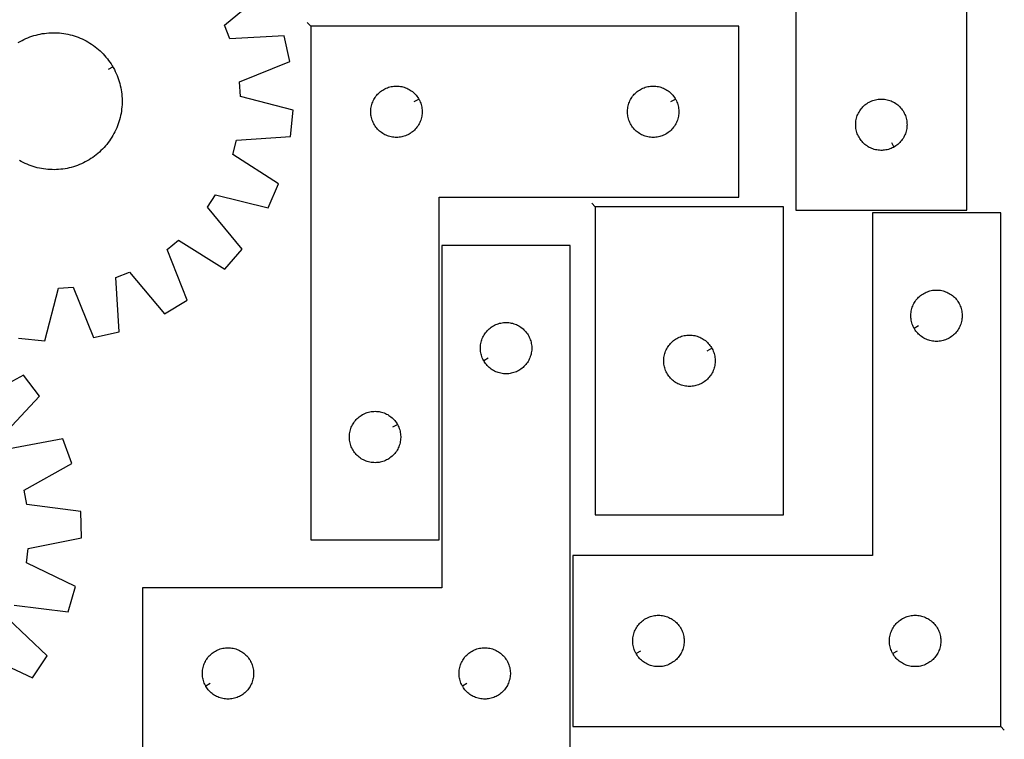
# Model space of a CAD drawing. Header units: millimetres. Extents: x 7 to 1493, y 8 to 2993.
# Tile 6 of 7: x 917 to 1492, y 2248 to 2668. Entities that reach past the tile are written whole.
import ezdxf

# ---------------------------------------------------------------- set-up
doc = ezdxf.new("R2010")
doc.units = ezdxf.units.MM
doc.layers.add('CUT', color=7, linetype='CONTINUOUS', true_color=0x000000)
doc.layers.add('LEADIN', color=1, linetype='CONTINUOUS', true_color=0xff0000)

msp = doc.modelspace()

# ---------------------------------------------------------------- linework, layer by layer
at = {"layer": 'CUT'}
for points in [[(1470.11716, 2806.519338), (1170.11716, 2806.519338), (1170.11716, 2731.519338), (1370.11716, 2731.519338), (1370.11716, 2556.519338), (1470.11716, 2556.519338)], [(1086.755438, 2664.084534), (1086.755438, 2364.084534), (1161.755438, 2364.084534), (1161.755438, 2564.084534), (1336.755438, 2564.084534), (1336.755438, 2664.084534)], [(1149.805388, 2621.470305), (1149.99562, 2621.134185), (1150.340972, 2620.44325), (1150.650297, 2619.735452), (1150.922776, 2619.012669), (1151.157686, 2618.276818), (1151.354403, 2617.52985), (1151.512407, 2616.773745), (1151.631278, 2616.010509), (1151.710701, 2615.242166), (1151.750465, 2614.470752), (1151.750465, 2613.698315), (1151.710701, 2612.926902), (1151.631278, 2612.158558), (1151.512407, 2611.395322), (1151.354403, 2610.639218), (1151.157686, 2609.892249), (1150.922776, 2609.156398), (1150.650297, 2608.433615), (1150.340972, 2607.725818), (1149.99562, 2607.034883), (1149.615157, 2606.362642), (1149.200593, 2605.710878), (1148.753026, 2605.081319), (1148.273644, 2604.475636), (1147.763718, 2603.895434), (1147.2246, 2603.342251), (1146.65772, 2602.817555), (1146.06458, 2602.322737), (1145.446754, 2601.859109), (1144.805881, 2601.4279), (1144.143659, 2601.030255), (1143.461845, 2600.667227), (1142.762246, 2600.33978), (1142.046719, 2600.048781), (1141.31716, 2599.795003), (1140.575504, 2599.579118), (1139.823719, 2599.401698), (1139.063796, 2599.263215), (1138.297753, 2599.164036), (1137.527619, 2599.104422), (1136.755438, 2599.084534), (1135.983256, 2599.104422), (1135.213123, 2599.164036), (1134.447079, 2599.263215), (1133.687157, 2599.401698), (1132.935371, 2599.579118), (1132.193715, 2599.795003), (1131.464156, 2600.048781), (1130.748629, 2600.33978), (1130.049031, 2600.667227), (1129.367217, 2601.030255), (1128.704995, 2601.4279), (1128.064121, 2601.859109), (1127.446295, 2602.322737), (1126.853156, 2602.817555), (1126.286275, 2603.342251), (1125.747157, 2603.895434), (1125.237231, 2604.475636), (1124.757849, 2605.081319), (1124.310282, 2605.710878), (1123.895718, 2606.362642), (1123.515256, 2607.034883), (1123.169904, 2607.725818), (1122.860578, 2608.433615), (1122.588099, 2609.156398), (1122.35319, 2609.892249), (1122.156472, 2610.639218), (1121.998468, 2611.395322), (1121.879598, 2612.158558), (1121.800175, 2612.926902), (1121.760411, 2613.698315), (1121.760411, 2614.470752), (1121.800175, 2615.242166), (1121.879598, 2616.010509), (1121.998468, 2616.773745), (1122.156472, 2617.52985), (1122.35319, 2618.276818), (1122.588099, 2619.012669), (1122.860578, 2619.735452), (1123.169904, 2620.44325), (1123.515256, 2621.134185), (1123.895718, 2621.806426), (1124.310282, 2622.45819), (1124.757849, 2623.087748), (1125.237231, 2623.693431), (1125.747157, 2624.273634), (1126.286275, 2624.826816), (1126.853156, 2625.351513), (1127.446295, 2625.846331), (1128.064121, 2626.309959), (1128.704995, 2626.741167), (1129.367217, 2627.138812), (1130.049031, 2627.50184), (1130.748629, 2627.829287), (1131.464156, 2628.120286), (1132.193715, 2628.374064), (1132.935371, 2628.58995), (1133.687157, 2628.767369), (1134.447079, 2628.905852), (1135.213123, 2629.005032), (1135.983256, 2629.064645), (1136.755438, 2629.084534), (1137.527619, 2629.064645), (1138.297753, 2629.005032), (1139.063796, 2628.905852), (1139.823719, 2628.767369), (1140.575504, 2628.58995), (1141.31716, 2628.374064), (1142.046719, 2628.120286), (1142.762246, 2627.829287), (1143.461845, 2627.50184), (1144.143659, 2627.138812), (1144.805881, 2626.741167), (1145.446754, 2626.309959), (1146.06458, 2625.846331), (1146.65772, 2625.351513), (1147.2246, 2624.826816), (1147.763718, 2624.273634), (1148.273644, 2623.693431), (1148.753026, 2623.087748), (1149.200593, 2622.45819), (1149.615157, 2621.806426)], [(1299.805388, 2621.470305), (1299.99562, 2621.134185), (1300.340972, 2620.44325), (1300.650297, 2619.735452), (1300.922776, 2619.012669), (1301.157686, 2618.276818), (1301.354403, 2617.52985), (1301.512407, 2616.773745), (1301.631278, 2616.010509), (1301.710701, 2615.242166), (1301.750465, 2614.470752), (1301.750465, 2613.698315), (1301.710701, 2612.926902), (1301.631278, 2612.158558), (1301.512407, 2611.395322), (1301.354403, 2610.639218), (1301.157686, 2609.892249), (1300.922776, 2609.156398), (1300.650297, 2608.433615), (1300.340972, 2607.725818), (1299.99562, 2607.034883), (1299.615157, 2606.362642), (1299.200593, 2605.710878), (1298.753026, 2605.081319), (1298.273644, 2604.475636), (1297.763718, 2603.895434), (1297.2246, 2603.342251), (1296.65772, 2602.817555), (1296.06458, 2602.322737), (1295.446754, 2601.859109), (1294.805881, 2601.4279), (1294.143659, 2601.030255), (1293.461845, 2600.667227), (1292.762246, 2600.33978), (1292.046719, 2600.048781), (1291.31716, 2599.795003), (1290.575504, 2599.579118), (1289.823719, 2599.401698), (1289.063796, 2599.263215), (1288.297753, 2599.164036), (1287.527619, 2599.104422), (1286.755438, 2599.084534), (1285.983256, 2599.104422), (1285.213123, 2599.164036), (1284.447079, 2599.263215), (1283.687157, 2599.401698), (1282.935371, 2599.579118), (1282.193715, 2599.795003), (1281.464156, 2600.048781), (1280.748629, 2600.33978), (1280.049031, 2600.667227), (1279.367217, 2601.030255), (1278.704995, 2601.4279), (1278.064121, 2601.859109), (1277.446295, 2602.322737), (1276.853156, 2602.817555), (1276.286275, 2603.342251), (1275.747157, 2603.895434), (1275.237231, 2604.475636), (1274.757849, 2605.081319), (1274.310282, 2605.710878), (1273.895718, 2606.362642), (1273.515256, 2607.034883), (1273.169904, 2607.725818), (1272.860578, 2608.433615), (1272.588099, 2609.156398), (1272.35319, 2609.892249), (1272.156472, 2610.639218), (1271.998468, 2611.395322), (1271.879598, 2612.158558), (1271.800175, 2612.926902), (1271.760411, 2613.698315), (1271.760411, 2614.470752), (1271.800175, 2615.242166), (1271.879598, 2616.010509), (1271.998468, 2616.773745), (1272.156472, 2617.52985), (1272.35319, 2618.276818), (1272.588099, 2619.012669), (1272.860578, 2619.735452), (1273.169904, 2620.44325), (1273.515256, 2621.134185), (1273.895718, 2621.806426), (1274.310282, 2622.45819), (1274.757849, 2623.087748), (1275.237231, 2623.693431), (1275.747157, 2624.273634), (1276.286275, 2624.826816), (1276.853156, 2625.351513), (1277.446295, 2625.846331), (1278.064121, 2626.309959), (1278.704995, 2626.741167), (1279.367217, 2627.138812), (1280.049031, 2627.50184), (1280.748629, 2627.829287), (1281.464156, 2628.120286), (1282.193715, 2628.374064), (1282.935371, 2628.58995), (1283.687157, 2628.767369), (1284.447079, 2628.905852), (1285.213123, 2629.005032), (1285.983256, 2629.064645), (1286.755438, 2629.084534), (1287.527619, 2629.064645), (1288.297753, 2629.005032), (1289.063796, 2628.905852), (1289.823719, 2628.767369), (1290.575504, 2628.58995), (1291.31716, 2628.374064), (1292.046719, 2628.120286), (1292.762246, 2627.829287), (1293.461845, 2627.50184), (1294.143659, 2627.138812), (1294.805881, 2626.741167), (1295.446754, 2626.309959), (1296.06458, 2625.846331), (1296.65772, 2625.351513), (1297.2246, 2624.826816), (1297.763718, 2624.273634), (1298.273644, 2623.693431), (1298.753026, 2623.087748), (1299.200593, 2622.45819), (1299.615157, 2621.806426)], [(1427.502932, 2593.469387), (1427.166811, 2593.279156), (1426.475876, 2592.933804), (1425.768079, 2592.624478), (1425.045296, 2592.352), (1424.309445, 2592.11709), (1423.562476, 2591.920372), (1422.806372, 2591.762369), (1422.043136, 2591.643498), (1421.274792, 2591.564075), (1420.503379, 2591.524311), (1419.730941, 2591.524311), (1418.959528, 2591.564075), (1418.191185, 2591.643498), (1417.427949, 2591.762369), (1416.671844, 2591.920372), (1415.924876, 2592.11709), (1415.189024, 2592.352), (1414.466242, 2592.624478), (1413.758444, 2592.933804), (1413.067509, 2593.279156), (1412.395268, 2593.659619), (1411.743504, 2594.074183), (1411.113946, 2594.521749), (1410.508262, 2595.001131), (1409.92806, 2595.511057), (1409.374877, 2596.050176), (1408.850181, 2596.617056), (1408.355363, 2597.210196), (1407.891735, 2597.828021), (1407.460527, 2598.468895), (1407.062882, 2599.131117), (1406.699854, 2599.812931), (1406.372407, 2600.512529), (1406.081408, 2601.228057), (1405.827629, 2601.957615), (1405.611744, 2602.699271), (1405.434325, 2603.451057), (1405.295842, 2604.210979), (1405.196662, 2604.977023), (1405.137049, 2605.747157), (1405.11716, 2606.519338), (1405.137049, 2607.291519), (1405.196662, 2608.061653), (1405.295842, 2608.827697), (1405.434325, 2609.587619), (1405.611744, 2610.339405), (1405.827629, 2611.08106), (1406.081408, 2611.810619), (1406.372407, 2612.526147), (1406.699854, 2613.225745), (1407.062882, 2613.907559), (1407.460527, 2614.569781), (1407.891735, 2615.210654), (1408.355363, 2615.82848), (1408.850181, 2616.42162), (1409.374877, 2616.9885), (1409.92806, 2617.527618), (1410.508262, 2618.037545), (1411.113946, 2618.516927), (1411.743504, 2618.964493), (1412.395268, 2619.379057), (1413.067509, 2619.75952), (1413.758444, 2620.104872), (1414.466242, 2620.414197), (1415.189024, 2620.686676), (1415.924876, 2620.921586), (1416.671844, 2621.118304), (1417.427949, 2621.276307), (1418.191185, 2621.395178), (1418.959528, 2621.474601), (1419.730941, 2621.514365), (1420.503379, 2621.514365), (1421.274792, 2621.474601), (1422.043136, 2621.395178), (1422.806372, 2621.276307), (1423.562476, 2621.118304), (1424.309445, 2620.921586), (1425.045296, 2620.686676), (1425.768079, 2620.414197), (1426.475876, 2620.104872), (1427.166811, 2619.75952), (1427.839052, 2619.379057), (1428.490816, 2618.964493), (1429.120374, 2618.516927), (1429.726058, 2618.037545), (1430.30626, 2617.527618), (1430.859443, 2616.9885), (1431.384139, 2616.42162), (1431.878957, 2615.82848), (1432.342585, 2615.210654), (1432.773794, 2614.569781), (1433.171439, 2613.907559), (1433.534466, 2613.225745), (1433.861914, 2612.526147), (1434.152912, 2611.810619), (1434.406691, 2611.08106), (1434.622576, 2610.339405), (1434.799995, 2609.587619), (1434.938479, 2608.827697), (1435.037658, 2608.061653), (1435.097272, 2607.291519), (1435.11716, 2606.519338), (1435.097272, 2605.747157), (1435.037658, 2604.977023), (1434.938479, 2604.210979), (1434.799995, 2603.451057), (1434.622576, 2602.699271), (1434.406691, 2601.957615), (1434.152912, 2601.228057), (1433.861914, 2600.512529), (1433.534466, 2599.812931), (1433.171439, 2599.131117), (1432.773794, 2598.468895), (1432.342585, 2597.828021), (1431.878957, 2597.210196), (1431.384139, 2596.617056), (1430.859443, 2596.050176), (1430.30626, 2595.511057), (1429.726058, 2595.001131), (1429.120374, 2594.521749), (1428.490816, 2594.074183), (1427.839052, 2593.659619)], [(1489.851966, 2254.939934), (1489.851966, 2554.939934), (1414.851966, 2554.939934), (1414.851966, 2354.939934), (1239.851966, 2354.939934), (1239.851966, 2254.939934)], [(1252.972289, 2558.603435), (1252.972289, 2378.603435), (1362.972289, 2378.603435), (1362.972289, 2558.603435)], [(1238.320419, 2235.984124), (1238.320419, 2535.984124), (1163.320419, 2535.984124), (1163.320419, 2335.984124), (988.320419, 2335.984124), (988.320419, 2235.984124)], [(1439.302016, 2487.554163), (1439.111784, 2487.890283), (1438.766433, 2488.581218), (1438.457107, 2489.289016), (1438.184628, 2490.011798), (1437.949718, 2490.74765), (1437.753001, 2491.494618), (1437.594997, 2492.250723), (1437.476126, 2493.013959), (1437.396704, 2493.782302), (1437.356939, 2494.553715), (1437.356939, 2495.326153), (1437.396704, 2496.097566), (1437.476126, 2496.86591), (1437.594997, 2497.629146), (1437.753001, 2498.38525), (1437.949718, 2499.132219), (1438.184628, 2499.86807), (1438.457107, 2500.590853), (1438.766433, 2501.29865), (1439.111784, 2501.989585), (1439.492247, 2502.661826), (1439.906811, 2503.31359), (1440.354378, 2503.943148), (1440.83376, 2504.548832), (1441.343686, 2505.129034), (1441.882804, 2505.682217), (1442.449685, 2506.206913), (1443.042824, 2506.701731), (1443.66065, 2507.165359), (1444.301524, 2507.596568), (1444.963745, 2507.994213), (1445.64556, 2508.35724), (1446.345158, 2508.684688), (1447.060685, 2508.975686), (1447.790244, 2509.229465), (1448.5319, 2509.44535), (1449.283685, 2509.622769), (1450.043608, 2509.761253), (1450.809651, 2509.860432), (1451.579785, 2509.920046), (1452.351966, 2509.939934), (1453.124148, 2509.920046), (1453.894281, 2509.860432), (1454.660325, 2509.761253), (1455.420247, 2509.622769), (1456.172033, 2509.44535), (1456.913689, 2509.229465), (1457.643248, 2508.975686), (1458.358775, 2508.684688), (1459.058373, 2508.35724), (1459.740187, 2507.994213), (1460.402409, 2507.596568), (1461.043283, 2507.165359), (1461.661109, 2506.701731), (1462.254248, 2506.206913), (1462.821129, 2505.682217), (1463.360247, 2505.129034), (1463.870173, 2504.548832), (1464.349555, 2503.943148), (1464.797122, 2503.31359), (1465.211686, 2502.661826), (1465.592148, 2501.989585), (1465.9375, 2501.29865), (1466.246826, 2500.590853), (1466.519305, 2499.86807), (1466.754215, 2499.132219), (1466.950932, 2498.38525), (1467.108936, 2497.629146), (1467.227807, 2496.86591), (1467.307229, 2496.097566), (1467.346993, 2495.326153), (1467.346993, 2494.553715), (1467.307229, 2493.782302), (1467.227807, 2493.013959), (1467.108936, 2492.250723), (1466.950932, 2491.494618), (1466.754215, 2490.74765), (1466.519305, 2490.011798), (1466.246826, 2489.289016), (1465.9375, 2488.581218), (1465.592148, 2487.890283), (1465.211686, 2487.218042), (1464.797122, 2486.566278), (1464.349555, 2485.93672), (1463.870173, 2485.331037), (1463.360247, 2484.750834), (1462.821129, 2484.197651), (1462.254248, 2483.672955), (1461.661109, 2483.178137), (1461.043283, 2482.714509), (1460.402409, 2482.283301), (1459.740187, 2481.885656), (1459.058373, 2481.522628), (1458.358775, 2481.195181), (1457.643248, 2480.904182), (1456.913689, 2480.650403), (1456.172033, 2480.434518), (1455.420247, 2480.257099), (1454.660325, 2480.118616), (1453.894281, 2480.019436), (1453.124148, 2479.959823), (1452.351966, 2479.939934), (1451.579785, 2479.959823), (1450.809651, 2480.019436), (1450.043608, 2480.118616), (1449.283685, 2480.257099), (1448.5319, 2480.434518), (1447.790244, 2480.650403), (1447.060685, 2480.904182), (1446.345158, 2481.195181), (1445.64556, 2481.522628), (1444.963745, 2481.885656), (1444.301524, 2482.283301), (1443.66065, 2482.714509), (1443.042824, 2483.178137), (1442.449685, 2483.672955), (1441.882804, 2484.197651), (1441.343686, 2484.750834), (1440.83376, 2485.331037), (1440.354378, 2485.93672), (1439.906811, 2486.566278), (1439.492247, 2487.218042)], [(1187.770468, 2468.598352), (1187.580237, 2468.934472), (1187.234885, 2469.625408), (1186.925559, 2470.333205), (1186.65308, 2471.055988), (1186.418171, 2471.791839), (1186.221453, 2472.538808), (1186.06345, 2473.294912), (1185.944579, 2474.058148), (1185.865156, 2474.826492), (1185.825392, 2475.597905), (1185.825392, 2476.370342), (1185.865156, 2477.141756), (1185.944579, 2477.910099), (1186.06345, 2478.673335), (1186.221453, 2479.42944), (1186.418171, 2480.176408), (1186.65308, 2480.912259), (1186.925559, 2481.635042), (1187.234885, 2482.342839), (1187.580237, 2483.033775), (1187.960699, 2483.706016), (1188.375264, 2484.357779), (1188.82283, 2484.987338), (1189.302212, 2485.593021), (1189.812138, 2486.173224), (1190.351257, 2486.726406), (1190.918137, 2487.251103), (1191.511277, 2487.745921), (1192.129102, 2488.209549), (1192.769976, 2488.640757), (1193.432198, 2489.038402), (1194.114012, 2489.40143), (1194.81361, 2489.728877), (1195.529138, 2490.019876), (1196.258696, 2490.273654), (1197.000352, 2490.48954), (1197.752138, 2490.666959), (1198.51206, 2490.805442), (1199.278104, 2490.904622), (1200.048238, 2490.964235), (1200.820419, 2490.984124), (1201.5926, 2490.964235), (1202.362734, 2490.904622), (1203.128778, 2490.805442), (1203.8887, 2490.666959), (1204.640486, 2490.48954), (1205.382141, 2490.273654), (1206.1117, 2490.019876), (1206.827227, 2489.728877), (1207.526826, 2489.40143), (1208.20864, 2489.038402), (1208.870862, 2488.640757), (1209.511735, 2488.209549), (1210.129561, 2487.745921), (1210.722701, 2487.251103), (1211.289581, 2486.726406), (1211.828699, 2486.173224), (1212.338626, 2485.593021), (1212.818008, 2484.987338), (1213.265574, 2484.357779), (1213.680138, 2483.706016), (1214.060601, 2483.033775), (1214.405953, 2482.342839), (1214.715278, 2481.635042), (1214.987757, 2480.912259), (1215.222667, 2480.176408), (1215.419385, 2479.42944), (1215.577388, 2478.673335), (1215.696259, 2477.910099), (1215.775682, 2477.141756), (1215.815446, 2476.370342), (1215.815446, 2475.597905), (1215.775682, 2474.826492), (1215.696259, 2474.058148), (1215.577388, 2473.294912), (1215.419385, 2472.538808), (1215.222667, 2471.791839), (1214.987757, 2471.055988), (1214.715278, 2470.333205), (1214.405953, 2469.625408), (1214.060601, 2468.934472), (1213.680138, 2468.262232), (1213.265574, 2467.610468), (1212.818008, 2466.980909), (1212.338626, 2466.375226), (1211.828699, 2465.795024), (1211.289581, 2465.241841), (1210.722701, 2464.717145), (1210.129561, 2464.222327), (1209.511735, 2463.758699), (1208.870862, 2463.32749), (1208.20864, 2462.929845), (1207.526826, 2462.566817), (1206.827227, 2462.23937), (1206.1117, 2461.948371), (1205.382141, 2461.694593), (1204.640486, 2461.478708), (1203.8887, 2461.301288), (1203.128778, 2461.162805), (1202.362734, 2461.063626), (1201.5926, 2461.004012), (1200.820419, 2460.984124), (1200.048238, 2461.004012), (1199.278104, 2461.063626), (1198.51206, 2461.162805), (1197.752138, 2461.301288), (1197.000352, 2461.478708), (1196.258696, 2461.694593), (1195.529138, 2461.948371), (1194.81361, 2462.23937), (1194.114012, 2462.566817), (1193.432198, 2462.929845), (1192.769976, 2463.32749), (1192.129102, 2463.758699), (1191.511277, 2464.222327), (1190.918137, 2464.717145), (1190.351257, 2465.241841), (1189.812138, 2465.795024), (1189.302212, 2466.375226), (1188.82283, 2466.980909), (1188.375264, 2467.610468), (1187.960699, 2468.262232)], [(1321.02224, 2475.989207), (1321.212471, 2475.653086), (1321.557823, 2474.962151), (1321.867149, 2474.254353), (1322.139628, 2473.531571), (1322.374538, 2472.795719), (1322.571255, 2472.048751), (1322.729259, 2471.292646), (1322.84813, 2470.52941), (1322.927552, 2469.761067), (1322.967316, 2468.989654), (1322.967316, 2468.217216), (1322.927552, 2467.445803), (1322.84813, 2466.67746), (1322.729259, 2465.914224), (1322.571255, 2465.158119), (1322.374538, 2464.41115), (1322.139628, 2463.675299), (1321.867149, 2462.952517), (1321.557823, 2462.244719), (1321.212471, 2461.553784), (1320.832009, 2460.881543), (1320.417445, 2460.229779), (1319.969878, 2459.600221), (1319.490496, 2458.994537), (1318.98057, 2458.414335), (1318.441452, 2457.861152), (1317.874571, 2457.336456), (1317.281432, 2456.841638), (1316.663606, 2456.37801), (1316.022732, 2455.946802), (1315.36051, 2455.549156), (1314.678696, 2455.186129), (1313.979098, 2454.858681), (1313.263571, 2454.567683), (1312.534012, 2454.313904), (1311.792356, 2454.098019), (1311.04057, 2453.9206), (1310.280648, 2453.782116), (1309.514604, 2453.682937), (1308.744471, 2453.623324), (1307.972289, 2453.603435), (1307.200108, 2453.623324), (1306.429974, 2453.682937), (1305.663931, 2453.782116), (1304.904008, 2453.9206), (1304.152223, 2454.098019), (1303.410567, 2454.313904), (1302.681008, 2454.567683), (1301.965481, 2454.858681), (1301.265883, 2455.186129), (1300.584068, 2455.549156), (1299.921846, 2455.946802), (1299.280973, 2456.37801), (1298.663147, 2456.841638), (1298.070008, 2457.336456), (1297.503127, 2457.861152), (1296.964009, 2458.414335), (1296.454083, 2458.994537), (1295.974701, 2459.600221), (1295.527134, 2460.229779), (1295.11257, 2460.881543), (1294.732107, 2461.553784), (1294.386755, 2462.244719), (1294.07743, 2462.952517), (1293.804951, 2463.675299), (1293.570041, 2464.41115), (1293.373324, 2465.158119), (1293.21532, 2465.914224), (1293.096449, 2466.67746), (1293.017027, 2467.445803), (1292.977262, 2468.217216), (1292.977262, 2468.989654), (1293.017027, 2469.761067), (1293.096449, 2470.52941), (1293.21532, 2471.292646), (1293.373324, 2472.048751), (1293.570041, 2472.795719), (1293.804951, 2473.531571), (1294.07743, 2474.254353), (1294.386755, 2474.962151), (1294.732107, 2475.653086), (1295.11257, 2476.325327), (1295.527134, 2476.977091), (1295.974701, 2477.606649), (1296.454083, 2478.212333), (1296.964009, 2478.792535), (1297.503127, 2479.345718), (1298.070008, 2479.870414), (1298.663147, 2480.365232), (1299.280973, 2480.82886), (1299.921846, 2481.260068), (1300.584068, 2481.657714), (1301.265883, 2482.020741), (1301.965481, 2482.348188), (1302.681008, 2482.639187), (1303.410567, 2482.892966), (1304.152223, 2483.108851), (1304.904008, 2483.28627), (1305.663931, 2483.424753), (1306.429974, 2483.523933), (1307.200108, 2483.583546), (1307.972289, 2483.603435), (1308.744471, 2483.583546), (1309.514604, 2483.523933), (1310.280648, 2483.424753), (1311.04057, 2483.28627), (1311.792356, 2483.108851), (1312.534012, 2482.892966), (1313.263571, 2482.639187), (1313.979098, 2482.348188), (1314.678696, 2482.020741), (1315.36051, 2481.657714), (1316.022732, 2481.260068), (1316.663606, 2480.82886), (1317.281432, 2480.365232), (1317.874571, 2479.870414), (1318.441452, 2479.345718), (1318.98057, 2478.792535), (1319.490496, 2478.212333), (1319.969878, 2477.606649), (1320.417445, 2476.977091), (1320.832009, 2476.325327)], [(1137.305388, 2431.470305), (1137.49562, 2431.134185), (1137.840972, 2430.44325), (1138.150297, 2429.735452), (1138.422776, 2429.012669), (1138.657686, 2428.276818), (1138.854403, 2427.52985), (1139.012407, 2426.773745), (1139.131278, 2426.010509), (1139.210701, 2425.242166), (1139.250465, 2424.470752), (1139.250465, 2423.698315), (1139.210701, 2422.926902), (1139.131278, 2422.158558), (1139.012407, 2421.395322), (1138.854403, 2420.639218), (1138.657686, 2419.892249), (1138.422776, 2419.156398), (1138.150297, 2418.433615), (1137.840972, 2417.725818), (1137.49562, 2417.034883), (1137.115157, 2416.362642), (1136.700593, 2415.710878), (1136.253026, 2415.081319), (1135.773644, 2414.475636), (1135.263718, 2413.895434), (1134.7246, 2413.342251), (1134.15772, 2412.817555), (1133.56458, 2412.322737), (1132.946754, 2411.859109), (1132.305881, 2411.4279), (1131.643659, 2411.030255), (1130.961845, 2410.667227), (1130.262246, 2410.33978), (1129.546719, 2410.048781), (1128.81716, 2409.795003), (1128.075504, 2409.579118), (1127.323719, 2409.401698), (1126.563796, 2409.263215), (1125.797753, 2409.164036), (1125.027619, 2409.104422), (1124.255438, 2409.084534), (1123.483256, 2409.104422), (1122.713123, 2409.164036), (1121.947079, 2409.263215), (1121.187157, 2409.401698), (1120.435371, 2409.579118), (1119.693715, 2409.795003), (1118.964156, 2410.048781), (1118.248629, 2410.33978), (1117.549031, 2410.667227), (1116.867217, 2411.030255), (1116.204995, 2411.4279), (1115.564121, 2411.859109), (1114.946295, 2412.322737), (1114.353156, 2412.817555), (1113.786275, 2413.342251), (1113.247157, 2413.895434), (1112.737231, 2414.475636), (1112.257849, 2415.081319), (1111.810282, 2415.710878), (1111.395718, 2416.362642), (1111.015256, 2417.034883), (1110.669904, 2417.725818), (1110.360578, 2418.433615), (1110.088099, 2419.156398), (1109.85319, 2419.892249), (1109.656472, 2420.639218), (1109.498468, 2421.395322), (1109.379598, 2422.158558), (1109.300175, 2422.926902), (1109.260411, 2423.698315), (1109.260411, 2424.470752), (1109.300175, 2425.242166), (1109.379598, 2426.010509), (1109.498468, 2426.773745), (1109.656472, 2427.52985), (1109.85319, 2428.276818), (1110.088099, 2429.012669), (1110.360578, 2429.735452), (1110.669904, 2430.44325), (1111.015256, 2431.134185), (1111.395718, 2431.806426), (1111.810282, 2432.45819), (1112.257849, 2433.087748), (1112.737231, 2433.693431), (1113.247157, 2434.273634), (1113.786275, 2434.826816), (1114.353156, 2435.351513), (1114.946295, 2435.846331), (1115.564121, 2436.309959), (1116.204995, 2436.741167), (1116.867217, 2437.138812), (1117.549031, 2437.50184), (1118.248629, 2437.829287), (1118.964156, 2438.120286), (1119.693715, 2438.374064), (1120.435371, 2438.58995), (1121.187157, 2438.767369), (1121.947079, 2438.905852), (1122.713123, 2439.005032), (1123.483256, 2439.064645), (1124.255438, 2439.084534), (1125.027619, 2439.064645), (1125.797753, 2439.005032), (1126.563796, 2438.905852), (1127.323719, 2438.767369), (1128.075504, 2438.58995), (1128.81716, 2438.374064), (1129.546719, 2438.120286), (1130.262246, 2437.829287), (1130.961845, 2437.50184), (1131.643659, 2437.138812), (1132.305881, 2436.741167), (1132.946754, 2436.309959), (1133.56458, 2435.846331), (1134.15772, 2435.351513), (1134.7246, 2434.826816), (1135.263718, 2434.273634), (1135.773644, 2433.693431), (1136.253026, 2433.087748), (1136.700593, 2432.45819), (1137.115157, 2431.806426)], [(1276.802016, 2297.554163), (1276.611784, 2297.890283), (1276.266433, 2298.581218), (1275.957107, 2299.289016), (1275.684628, 2300.011798), (1275.449718, 2300.74765), (1275.253001, 2301.494618), (1275.094997, 2302.250723), (1274.976126, 2303.013959), (1274.896704, 2303.782302), (1274.856939, 2304.553715), (1274.856939, 2305.326153), (1274.896704, 2306.097566), (1274.976126, 2306.86591), (1275.094997, 2307.629146), (1275.253001, 2308.38525), (1275.449718, 2309.132219), (1275.684628, 2309.86807), (1275.957107, 2310.590853), (1276.266433, 2311.29865), (1276.611784, 2311.989585), (1276.992247, 2312.661826), (1277.406811, 2313.31359), (1277.854378, 2313.943148), (1278.33376, 2314.548832), (1278.843686, 2315.129034), (1279.382804, 2315.682217), (1279.949685, 2316.206913), (1280.542824, 2316.701731), (1281.16065, 2317.165359), (1281.801524, 2317.596568), (1282.463745, 2317.994213), (1283.14556, 2318.35724), (1283.845158, 2318.684688), (1284.560685, 2318.975686), (1285.290244, 2319.229465), (1286.0319, 2319.44535), (1286.783685, 2319.622769), (1287.543608, 2319.761253), (1288.309651, 2319.860432), (1289.079785, 2319.920046), (1289.851966, 2319.939934), (1290.624148, 2319.920046), (1291.394281, 2319.860432), (1292.160325, 2319.761253), (1292.920247, 2319.622769), (1293.672033, 2319.44535), (1294.413689, 2319.229465), (1295.143248, 2318.975686), (1295.858775, 2318.684688), (1296.558373, 2318.35724), (1297.240187, 2317.994213), (1297.902409, 2317.596568), (1298.543283, 2317.165359), (1299.161109, 2316.701731), (1299.754248, 2316.206913), (1300.321129, 2315.682217), (1300.860247, 2315.129034), (1301.370173, 2314.548832), (1301.849555, 2313.943148), (1302.297122, 2313.31359), (1302.711686, 2312.661826), (1303.092148, 2311.989585), (1303.4375, 2311.29865), (1303.746826, 2310.590853), (1304.019305, 2309.86807), (1304.254215, 2309.132219), (1304.450932, 2308.38525), (1304.608936, 2307.629146), (1304.727807, 2306.86591), (1304.807229, 2306.097566), (1304.846993, 2305.326153), (1304.846993, 2304.553715), (1304.807229, 2303.782302), (1304.727807, 2303.013959), (1304.608936, 2302.250723), (1304.450932, 2301.494618), (1304.254215, 2300.74765), (1304.019305, 2300.011798), (1303.746826, 2299.289016), (1303.4375, 2298.581218), (1303.092148, 2297.890283), (1302.711686, 2297.218042), (1302.297122, 2296.566278), (1301.849555, 2295.93672), (1301.370173, 2295.331037), (1300.860247, 2294.750834), (1300.321129, 2294.197651), (1299.754248, 2293.672955), (1299.161109, 2293.178137), (1298.543283, 2292.714509), (1297.902409, 2292.283301), (1297.240187, 2291.885656), (1296.558373, 2291.522628), (1295.858775, 2291.195181), (1295.143248, 2290.904182), (1294.413689, 2290.650403), (1293.672033, 2290.434518), (1292.920247, 2290.257099), (1292.160325, 2290.118616), (1291.394281, 2290.019436), (1290.624148, 2289.959823), (1289.851966, 2289.939934), (1289.079785, 2289.959823), (1288.309651, 2290.019436), (1287.543608, 2290.118616), (1286.783685, 2290.257099), (1286.0319, 2290.434518), (1285.290244, 2290.650403), (1284.560685, 2290.904182), (1283.845158, 2291.195181), (1283.14556, 2291.522628), (1282.463745, 2291.885656), (1281.801524, 2292.283301), (1281.16065, 2292.714509), (1280.542824, 2293.178137), (1279.949685, 2293.672955), (1279.382804, 2294.197651), (1278.843686, 2294.750834), (1278.33376, 2295.331037), (1277.854378, 2295.93672), (1277.406811, 2296.566278), (1276.992247, 2297.218042)], [(1426.802016, 2297.554163), (1426.611784, 2297.890283), (1426.266433, 2298.581218), (1425.957107, 2299.289016), (1425.684628, 2300.011798), (1425.449718, 2300.74765), (1425.253001, 2301.494618), (1425.094997, 2302.250723), (1424.976126, 2303.013959), (1424.896704, 2303.782302), (1424.856939, 2304.553715), (1424.856939, 2305.326153), (1424.896704, 2306.097566), (1424.976126, 2306.86591), (1425.094997, 2307.629146), (1425.253001, 2308.38525), (1425.449718, 2309.132219), (1425.684628, 2309.86807), (1425.957107, 2310.590853), (1426.266433, 2311.29865), (1426.611784, 2311.989585), (1426.992247, 2312.661826), (1427.406811, 2313.31359), (1427.854378, 2313.943148), (1428.33376, 2314.548832), (1428.843686, 2315.129034), (1429.382804, 2315.682217), (1429.949685, 2316.206913), (1430.542824, 2316.701731), (1431.16065, 2317.165359), (1431.801524, 2317.596568), (1432.463745, 2317.994213), (1433.14556, 2318.35724), (1433.845158, 2318.684688), (1434.560685, 2318.975686), (1435.290244, 2319.229465), (1436.0319, 2319.44535), (1436.783685, 2319.622769), (1437.543608, 2319.761253), (1438.309651, 2319.860432), (1439.079785, 2319.920046), (1439.851966, 2319.939934), (1440.624148, 2319.920046), (1441.394281, 2319.860432), (1442.160325, 2319.761253), (1442.920247, 2319.622769), (1443.672033, 2319.44535), (1444.413689, 2319.229465), (1445.143248, 2318.975686), (1445.858775, 2318.684688), (1446.558373, 2318.35724), (1447.240187, 2317.994213), (1447.902409, 2317.596568), (1448.543283, 2317.165359), (1449.161109, 2316.701731), (1449.754248, 2316.206913), (1450.321129, 2315.682217), (1450.860247, 2315.129034), (1451.370173, 2314.548832), (1451.849555, 2313.943148), (1452.297122, 2313.31359), (1452.711686, 2312.661826), (1453.092148, 2311.989585), (1453.4375, 2311.29865), (1453.746826, 2310.590853), (1454.019305, 2309.86807), (1454.254215, 2309.132219), (1454.450932, 2308.38525), (1454.608936, 2307.629146), (1454.727807, 2306.86591), (1454.807229, 2306.097566), (1454.846993, 2305.326153), (1454.846993, 2304.553715), (1454.807229, 2303.782302), (1454.727807, 2303.013959), (1454.608936, 2302.250723), (1454.450932, 2301.494618), (1454.254215, 2300.74765), (1454.019305, 2300.011798), (1453.746826, 2299.289016), (1453.4375, 2298.581218), (1453.092148, 2297.890283), (1452.711686, 2297.218042), (1452.297122, 2296.566278), (1451.849555, 2295.93672), (1451.370173, 2295.331037), (1450.860247, 2294.750834), (1450.321129, 2294.197651), (1449.754248, 2293.672955), (1449.161109, 2293.178137), (1448.543283, 2292.714509), (1447.902409, 2292.283301), (1447.240187, 2291.885656), (1446.558373, 2291.522628), (1445.858775, 2291.195181), (1445.143248, 2290.904182), (1444.413689, 2290.650403), (1443.672033, 2290.434518), (1442.920247, 2290.257099), (1442.160325, 2290.118616), (1441.394281, 2290.019436), (1440.624148, 2289.959823), (1439.851966, 2289.939934), (1439.079785, 2289.959823), (1438.309651, 2290.019436), (1437.543608, 2290.118616), (1436.783685, 2290.257099), (1436.0319, 2290.434518), (1435.290244, 2290.650403), (1434.560685, 2290.904182), (1433.845158, 2291.195181), (1433.14556, 2291.522628), (1432.463745, 2291.885656), (1431.801524, 2292.283301), (1431.16065, 2292.714509), (1430.542824, 2293.178137), (1429.949685, 2293.672955), (1429.382804, 2294.197651), (1428.843686, 2294.750834), (1428.33376, 2295.331037), (1427.854378, 2295.93672), (1427.406811, 2296.566278), (1426.992247, 2297.218042)], [(1025.270468, 2278.598352), (1025.080237, 2278.934472), (1024.734885, 2279.625408), (1024.425559, 2280.333205), (1024.15308, 2281.055988), (1023.918171, 2281.791839), (1023.721453, 2282.538808), (1023.56345, 2283.294912), (1023.444579, 2284.058148), (1023.365156, 2284.826492), (1023.325392, 2285.597905), (1023.325392, 2286.370342), (1023.365156, 2287.141756), (1023.444579, 2287.910099), (1023.56345, 2288.673335), (1023.721453, 2289.42944), (1023.918171, 2290.176408), (1024.15308, 2290.912259), (1024.425559, 2291.635042), (1024.734885, 2292.342839), (1025.080237, 2293.033775), (1025.460699, 2293.706016), (1025.875264, 2294.357779), (1026.32283, 2294.987338), (1026.802212, 2295.593021), (1027.312138, 2296.173224), (1027.851257, 2296.726406), (1028.418137, 2297.251103), (1029.011277, 2297.745921), (1029.629102, 2298.209549), (1030.269976, 2298.640757), (1030.932198, 2299.038402), (1031.614012, 2299.40143), (1032.31361, 2299.728877), (1033.029138, 2300.019876), (1033.758696, 2300.273654), (1034.500352, 2300.48954), (1035.252138, 2300.666959), (1036.01206, 2300.805442), (1036.778104, 2300.904622), (1037.548238, 2300.964235), (1038.320419, 2300.984124), (1039.0926, 2300.964235), (1039.862734, 2300.904622), (1040.628778, 2300.805442), (1041.3887, 2300.666959), (1042.140486, 2300.48954), (1042.882141, 2300.273654), (1043.6117, 2300.019876), (1044.327227, 2299.728877), (1045.026826, 2299.40143), (1045.70864, 2299.038402), (1046.370862, 2298.640757), (1047.011735, 2298.209549), (1047.629561, 2297.745921), (1048.222701, 2297.251103), (1048.789581, 2296.726406), (1049.328699, 2296.173224), (1049.838626, 2295.593021), (1050.318008, 2294.987338), (1050.765574, 2294.357779), (1051.180138, 2293.706016), (1051.560601, 2293.033775), (1051.905953, 2292.342839), (1052.215278, 2291.635042), (1052.487757, 2290.912259), (1052.722667, 2290.176408), (1052.919385, 2289.42944), (1053.077388, 2288.673335), (1053.196259, 2287.910099), (1053.275682, 2287.141756), (1053.315446, 2286.370342), (1053.315446, 2285.597905), (1053.275682, 2284.826492), (1053.196259, 2284.058148), (1053.077388, 2283.294912), (1052.919385, 2282.538808), (1052.722667, 2281.791839), (1052.487757, 2281.055988), (1052.215278, 2280.333205), (1051.905953, 2279.625408), (1051.560601, 2278.934472), (1051.180138, 2278.262232), (1050.765574, 2277.610468), (1050.318008, 2276.980909), (1049.838626, 2276.375226), (1049.328699, 2275.795024), (1048.789581, 2275.241841), (1048.222701, 2274.717145), (1047.629561, 2274.222327), (1047.011735, 2273.758699), (1046.370862, 2273.32749), (1045.70864, 2272.929845), (1045.026826, 2272.566817), (1044.327227, 2272.23937), (1043.6117, 2271.948371), (1042.882141, 2271.694593), (1042.140486, 2271.478708), (1041.3887, 2271.301288), (1040.628778, 2271.162805), (1039.862734, 2271.063626), (1039.0926, 2271.004012), (1038.320419, 2270.984124), (1037.548238, 2271.004012), (1036.778104, 2271.063626), (1036.01206, 2271.162805), (1035.252138, 2271.301288), (1034.500352, 2271.478708), (1033.758696, 2271.694593), (1033.029138, 2271.948371), (1032.31361, 2272.23937), (1031.614012, 2272.566817), (1030.932198, 2272.929845), (1030.269976, 2273.32749), (1029.629102, 2273.758699), (1029.011277, 2274.222327), (1028.418137, 2274.717145), (1027.851257, 2275.241841), (1027.312138, 2275.795024), (1026.802212, 2276.375226), (1026.32283, 2276.980909), (1025.875264, 2277.610468), (1025.460699, 2278.262232)], [(1175.270468, 2278.598352), (1175.080237, 2278.934472), (1174.734885, 2279.625408), (1174.425559, 2280.333205), (1174.15308, 2281.055988), (1173.918171, 2281.791839), (1173.721453, 2282.538808), (1173.56345, 2283.294912), (1173.444579, 2284.058148), (1173.365156, 2284.826492), (1173.325392, 2285.597905), (1173.325392, 2286.370342), (1173.365156, 2287.141756), (1173.444579, 2287.910099), (1173.56345, 2288.673335), (1173.721453, 2289.42944), (1173.918171, 2290.176408), (1174.15308, 2290.912259), (1174.425559, 2291.635042), (1174.734885, 2292.342839), (1175.080237, 2293.033775), (1175.460699, 2293.706016), (1175.875264, 2294.357779), (1176.32283, 2294.987338), (1176.802212, 2295.593021), (1177.312138, 2296.173224), (1177.851257, 2296.726406), (1178.418137, 2297.251103), (1179.011277, 2297.745921), (1179.629102, 2298.209549), (1180.269976, 2298.640757), (1180.932198, 2299.038402), (1181.614012, 2299.40143), (1182.31361, 2299.728877), (1183.029138, 2300.019876), (1183.758696, 2300.273654), (1184.500352, 2300.48954), (1185.252138, 2300.666959), (1186.01206, 2300.805442), (1186.778104, 2300.904622), (1187.548238, 2300.964235), (1188.320419, 2300.984124), (1189.0926, 2300.964235), (1189.862734, 2300.904622), (1190.628778, 2300.805442), (1191.3887, 2300.666959), (1192.140486, 2300.48954), (1192.882141, 2300.273654), (1193.6117, 2300.019876), (1194.327227, 2299.728877), (1195.026826, 2299.40143), (1195.70864, 2299.038402), (1196.370862, 2298.640757), (1197.011735, 2298.209549), (1197.629561, 2297.745921), (1198.222701, 2297.251103), (1198.789581, 2296.726406), (1199.328699, 2296.173224), (1199.838626, 2295.593021), (1200.318008, 2294.987338), (1200.765574, 2294.357779), (1201.180138, 2293.706016), (1201.560601, 2293.033775), (1201.905953, 2292.342839), (1202.215278, 2291.635042), (1202.487757, 2290.912259), (1202.722667, 2290.176408), (1202.919385, 2289.42944), (1203.077388, 2288.673335), (1203.196259, 2287.910099), (1203.275682, 2287.141756), (1203.315446, 2286.370342), (1203.315446, 2285.597905), (1203.275682, 2284.826492), (1203.196259, 2284.058148), (1203.077388, 2283.294912), (1202.919385, 2282.538808), (1202.722667, 2281.791839), (1202.487757, 2281.055988), (1202.215278, 2280.333205), (1201.905953, 2279.625408), (1201.560601, 2278.934472), (1201.180138, 2278.262232), (1200.765574, 2277.610468), (1200.318008, 2276.980909), (1199.838626, 2276.375226), (1199.328699, 2275.795024), (1198.789581, 2275.241841), (1198.222701, 2274.717145), (1197.629561, 2274.222327), (1197.011735, 2273.758699), (1196.370862, 2273.32749), (1195.70864, 2272.929845), (1195.026826, 2272.566817), (1194.327227, 2272.23937), (1193.6117, 2271.948371), (1192.882141, 2271.694593), (1192.140486, 2271.478708), (1191.3887, 2271.301288), (1190.628778, 2271.162805), (1189.862734, 2271.063626), (1189.0926, 2271.004012), (1188.320419, 2270.984124), (1187.548238, 2271.004012), (1186.778104, 2271.063626), (1186.01206, 2271.162805), (1185.252138, 2271.301288), (1184.500352, 2271.478708), (1183.758696, 2271.694593), (1183.029138, 2271.948371), (1182.31361, 2272.23937), (1181.614012, 2272.566817), (1180.932198, 2272.929845), (1180.269976, 2273.32749), (1179.629102, 2273.758699), (1179.011277, 2274.222327), (1178.418137, 2274.717145), (1177.851257, 2275.241841), (1177.312138, 2275.795024), (1176.802212, 2276.375226), (1176.32283, 2276.980909), (1175.875264, 2277.610468), (1175.460699, 2278.262232)]]:
    msp.add_lwpolyline(points, close=True, dxfattribs=at)
for points in [[(915.866413, 2481.757264), (931.186619, 2480.335342), (939.203497, 2511.071386), (947.759994, 2511.624316), (959.666065, 2482.175713), (974.675844, 2485.557589), (972.802388, 2517.266655), (980.769236, 2520.436626), (1001.192701, 2496.108518), (1014.422792, 2503.96315), (1002.842389, 2533.541335), (1009.439737, 2539.018047), (1036.381405, 2522.191839), (1046.536755, 2533.750361), (1026.382975, 2558.302345), (1030.965029, 2565.549701), (1061.787662, 2557.87246), (1067.874194, 2572.003443), (1041.11983, 2589.125907), (1043.238066, 2597.434484), (1074.92453, 2599.657711), (1076.346452, 2614.977917), (1045.610408, 2622.994795), (1045.057478, 2631.551292), (1074.506081, 2643.457363), (1071.124205, 2658.467142), (1039.415139, 2656.593686), (1036.245168, 2664.560534), (1060.573276, 2684.983999)], [(915.755605, 2654.470136), (916.841117, 2655.103121), (917.945976, 2655.701697), (919.069091, 2656.265273), (920.209355, 2656.793293), (921.365642, 2657.285237), (922.53681, 2657.740617), (923.721704, 2658.158986), (924.919155, 2658.53993), (926.127981, 2658.883072), (927.346989, 2659.188076), (928.574975, 2659.454639), (929.810729, 2659.682498), (931.05303, 2659.871429), (932.300652, 2660.021246), (933.552365, 2660.131799), (934.806933, 2660.202981), (936.063117, 2660.234721), (937.319679, 2660.226987), (938.575377, 2660.179788), (939.828974, 2660.093169), (941.079231, 2659.967217), (942.324915, 2659.802055), (943.564796, 2659.597847), (944.797652, 2659.354794), (946.022264, 2659.073137), (947.237425, 2658.753152), (948.441936, 2658.395156), (949.634607, 2657.999502), (950.814262, 2657.56658), (951.979736, 2657.096818), (953.12988, 2656.59068), (954.263558, 2656.048664), (955.379652, 2655.471307), (956.477059, 2654.859176), (957.554698, 2654.212878), (958.611504, 2653.533049), (959.646435, 2652.82036), (960.658469, 2652.075515), (961.646607, 2651.299249), (962.609875, 2650.492327), (963.547321, 2649.655547), (964.458021, 2648.789734), (965.341076, 2647.895742), (966.195614, 2646.974454), (967.020792, 2646.026779), (967.815796, 2645.053652), (968.57984, 2644.056033), (969.312172, 2643.034908), (970.012068, 2641.991283), (970.678838, 2640.926189), (970.99533, 2640.383433), (971.311823, 2639.840677), (971.910399, 2638.735818), (972.473975, 2637.612703), (973.001995, 2636.472439), (973.493939, 2635.316152), (973.949319, 2634.144984), (974.367688, 2632.96009), (974.748631, 2631.762639), (975.091774, 2630.553813), (975.396778, 2629.334805), (975.663341, 2628.106819), (975.8912, 2626.871065), (976.080131, 2625.628764), (976.229948, 2624.381142), (976.340501, 2623.129429), (976.411683, 2621.874861), (976.443423, 2620.618677), (976.435689, 2619.362115), (976.38849, 2618.106417), (976.301871, 2616.85282), (976.175919, 2615.602563), (976.010757, 2614.356879), (975.806549, 2613.116998), (975.563496, 2611.884142), (975.281838, 2610.65953), (974.961854, 2609.444369), (974.603857, 2608.239858), (974.208203, 2607.047187), (973.775282, 2605.867532), (973.30552, 2604.702058), (972.799382, 2603.551914), (972.257366, 2602.418236), (971.680008, 2601.302142), (971.067878, 2600.204735), (970.42158, 2599.127096), (969.741751, 2598.07029), (969.029062, 2597.035359), (968.284217, 2596.023325), (967.507951, 2595.035187), (966.701029, 2594.071919), (965.864249, 2593.134473), (964.998436, 2592.223773), (964.104444, 2591.340718), (963.183156, 2590.48618), (962.235481, 2589.661002), (961.262354, 2588.865998), (960.264735, 2588.101954), (959.24361, 2587.369622), (958.199985, 2586.669726), (957.134891, 2586.002956), (956.049379, 2585.369971), (954.94452, 2584.771395), (953.821405, 2584.207819), (952.681141, 2583.679799), (951.524854, 2583.187855), (950.353686, 2582.732475), (949.168792, 2582.314106), (947.971341, 2581.933163), (946.762515, 2581.59002), (945.543507, 2581.285016), (944.315521, 2581.018453), (943.079767, 2580.790594), (941.837466, 2580.601663), (940.589844, 2580.451846), (939.338131, 2580.341293), (938.083563, 2580.270111), (936.827379, 2580.238371), (935.570817, 2580.246105), (934.315118, 2580.293304), (933.061522, 2580.379923), (931.811265, 2580.505875), (930.565581, 2580.671037), (929.3257, 2580.875245), (928.092844, 2581.118298), (926.868232, 2581.399956), (925.653071, 2581.71994), (924.44856, 2582.077936), (923.255889, 2582.473591), (922.076234, 2582.906512), (920.910759, 2583.376274), (919.760616, 2583.882412), (918.626938, 2584.424428), (917.510844, 2585.001786), (916.413436, 2585.613916)], [(906.484628, 2424.789896), (928.136684, 2448.031308), (918.725261, 2460.203229), (890.78256, 2445.097594)], [(913.334572, 2325.875271), (944.864029, 2322.019348), (949.179424, 2336.787824), (920.534401, 2350.515075), (921.622194, 2359.020137), (952.800035, 2365.096074), (952.34051, 2380.475261), (920.85552, 2384.678853), (919.261864, 2393.103794), (947.036185, 2408.516836), (941.84672, 2423.001311), (910.603735, 2417.269768)], [(895.210249, 2296.913645), (924.004998, 2283.503307), (932.672893, 2296.215432), (909.671811, 2318.122623)]]:
    msp.add_lwpolyline(points, dxfattribs=at)
at = {"layer": 'LEADIN'}
for p, q in [((1084.634117, 2666.205854), (1086.755438, 2664.084534)), ((968.403754, 2638.87223), (970.99533, 2640.383433)), ((1147.194533, 2619.992661), (1149.805388, 2621.470305)), ((1297.194533, 2619.992661), (1299.805388, 2621.470305)), ((1426.025288, 2596.080243), (1427.502932, 2593.469387)), ((1250.850969, 2560.724755), (1252.972289, 2558.603435)), ((1441.912871, 2489.031807), (1439.302016, 2487.554163)), ((1318.411384, 2474.511562), (1321.02224, 2475.989207)), ((1190.381324, 2470.075996), (1187.770468, 2468.598352)), ((1134.694533, 2429.992661), (1137.305388, 2431.470305)), ((1279.412871, 2299.031807), (1276.802016, 2297.554163)), ((1429.412871, 2299.031807), (1426.802016, 2297.554163)), ((1027.881324, 2280.075996), (1025.270468, 2278.598352)), ((1177.881324, 2280.075996), (1175.270468, 2278.598352)), ((1491.973287, 2252.818614), (1489.851966, 2254.939934))]:
    msp.add_line(p, q, dxfattribs=at)

doc.saveas('drawing.dxf')
